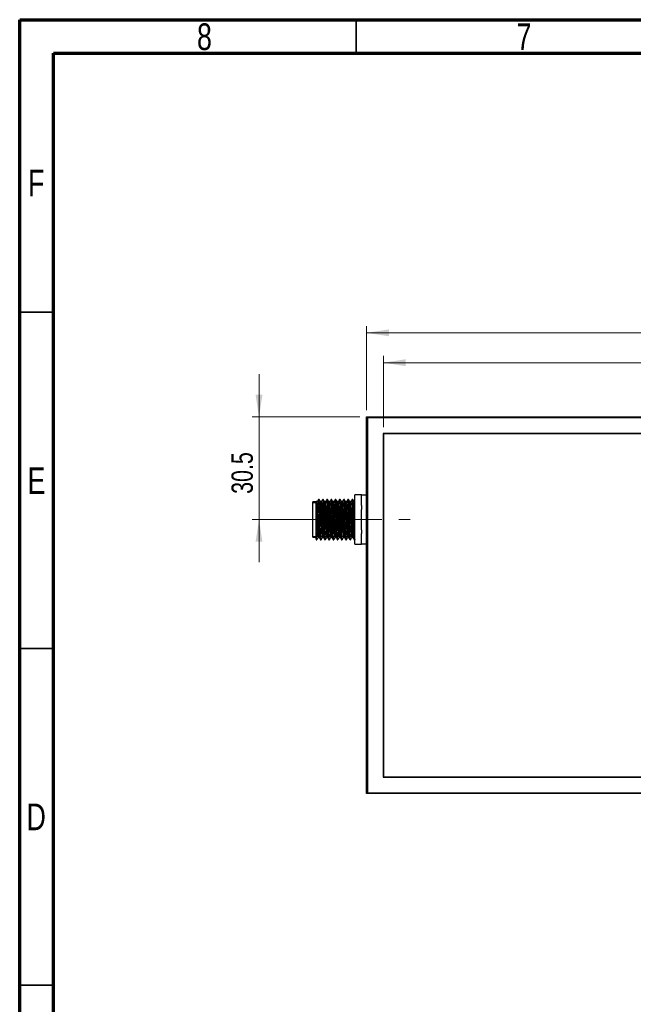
# Model space of a CAD drawing. Header units: millimetres. Extents: x 15 to 415, y 5 to 292.
# Tile 2 of 11: x 15 to 106, y 146 to 292. Entities that reach past the tile are written whole.
import ezdxf

# ---------------------------------------------------------------- set-up
doc = ezdxf.new("R2010")
doc.units = ezdxf.units.MM
doc.linetypes.add('CENTERX2', pattern=[20.32, 12.7, -2.54, 2.54, -2.54])
doc.styles.add('SLDTEXTSTYLE0', font='TXT', dxfattribs={"width": 0.75})
doc.dimstyles.new('SLDDIMSTYLE0', dxfattribs={"dimtxt": 3.175, "dimasz": 3.302, "dimexe": 0, "dimexo": 0.0625, "dimgap": 0.79375, "dimtad": 1, "dimdec": 1, "dimlfac": 2, "dimrnd": 1e-09, "dimzin": 4, "dimdsep": 46, "dimtxsty": 'SLDTEXTSTYLE0', "dimsah": 1, "dimcen": 0.09, "dimadec": 0, "dimazin": 1, "dimtfac": 1, "dimtdec": 1, "dimtofl": 0, "dimtmove": 0, "dimatfit": 3, "dimfxl": 1, "dimfrac": 2, "dimtolj": 1, "dimtzin": 12, "dimarcsym": 0})
doc.dimstyles.new('SLDDIMSTYLE1', dxfattribs={"dimtxt": 3.175, "dimasz": 3.302, "dimexe": 0, "dimexo": 0.0625, "dimgap": 0.79375, "dimtad": 1, "dimdec": 1, "dimlfac": 2, "dimrnd": 1e-09, "dimzin": 12, "dimdsep": 46, "dimtxsty": 'SLDTEXTSTYLE0', "dimsah": 1, "dimcen": 0.09, "dimadec": 0, "dimazin": 3, "dimtfac": 1, "dimtdec": 1, "dimtmove": 0, "dimatfit": 0, "dimfxl": 1, "dimfrac": 2, "dimtolj": 1, "dimtzin": 12, "dimarcsym": 0})

# ---------------------------------------------------------------- blocks, each defined once
blk = doc.blocks.new('_D_1')
at = {"color": 7, "linetype": 'Continuous', "lineweight": 0}
for p, q in [((69.07, 231.45), (69.07, 242.01)), ((171.07, 231.45), (171.07, 242.01)), ((171.07, 241.01), (69.07, 241.01))]:
    blk.add_line(p, q, dxfattribs=at)
at = {"color": 7, "linetype": 'Continuous', "lineweight": 18}
for points in [[(69.07, 241.01), (72.37, 240.5), (72.37, 241.52)], [(171.07, 241.01), (167.77, 241.52), (167.77, 240.5)]]:
    blk.add_solid(points, dxfattribs=at)
at = {"color": 7, "linetype": 'Continuous', "lineweight": 18, "insert": (123.48, 245.1), "char_height": 3.175, "attachment_point": 1, "style": 'SLDTEXTSTYLE0'}
blk.add_mtext('204.0', dxfattribs=at)
blk = doc.blocks.new('_D_2')
at = {"color": 7, "linetype": 'Continuous', "lineweight": 0}
for p, q in [((66.57, 233.95), (66.57, 246.45)), ((173.57, 233.95), (173.57, 246.45)), ((66.57, 245.45), (173.57, 245.45))]:
    blk.add_line(p, q, dxfattribs=at)
at = {"color": 7, "linetype": 'Continuous', "lineweight": 18}
for points in [[(66.57, 245.45), (69.87, 244.94), (69.87, 245.96)], [(173.57, 245.45), (170.27, 245.96), (170.27, 244.94)]]:
    blk.add_solid(points, dxfattribs=at)
at = {"color": 7, "linetype": 'Continuous', "lineweight": 18, "insert": (122.41, 249.54), "char_height": 3.175, "attachment_point": 1, "style": 'SLDTEXTSTYLE0'}
blk.add_mtext('214.0', dxfattribs=at)
blk = doc.blocks.new('_D_4')
at = {"color": 7, "linetype": 'Continuous', "lineweight": 0}
for p, q in [((50.57, 232.95), (50.57, 239.3)), ((65.57, 232.95), (49.57, 232.95)), ((50.57, 217.7), (50.57, 232.95)), ((61.82, 217.7), (49.57, 217.7)), ((50.57, 217.7), (50.57, 211.35))]:
    blk.add_line(p, q, dxfattribs=at)
at = {"color": 7, "linetype": 'Continuous', "lineweight": 18}
for points in [[(50.57, 232.95), (51.08, 236.25), (50.06, 236.25)], [(50.57, 217.7), (50.06, 214.39), (51.08, 214.39)]]:
    blk.add_solid(points, dxfattribs=at)
at = {"color": 7, "linetype": 'Continuous', "lineweight": 18, "insert": (46.48, 221.51), "char_height": 3.175, "attachment_point": 1, "rotation": 90, "style": 'SLDTEXTSTYLE0'}
blk.add_mtext('30.5', dxfattribs=at)

msp = doc.modelspace()

# ---------------------------------------------------------------- linework, layer by layer
at = {"color": 7, "linetype": 'Continuous', "lineweight": 70}
for p, q in [((15, 5), (15, 292)), ((15, 292), (415, 292)), ((20, 10), (20, 287)), ((20, 287), (410, 287))]:
    msp.add_line(p, q, dxfattribs=at)
at = {"color": 7, "linetype": 'Continuous', "lineweight": 35}
for p, q in [((65, 287), (65, 292)), ((20, 248.5), (15, 248.5)), ((20, 198.5), (15, 198.5)), ((15, 148.5), (20, 148.5)), ((20, 148.5), (15, 148.5))]:
    msp.add_line(p, q, dxfattribs=at)
at = {"color": 7, "linetype": 'Continuous', "lineweight": 25}
for p, q in [((66.6929, 232.8202), (66.5679, 232.9452)), ((66.5679, 232.9452), (173.5679, 232.9452)), ((66.5679, 176.9452), (66.5679, 232.9452)), ((173.4429, 232.8202), (66.6929, 232.8202)), ((66.6929, 232.8202), (66.6929, 177.0702)), ((171.1179, 230.4952), (69.0179, 230.4952)), ((69.0179, 230.4952), (69.0179, 179.3952)), ((69.0679, 230.4452), (69.0679, 179.4452)), ((171.0679, 230.4452), (69.0679, 230.4452)), ((65.8179, 221.3518), (64.8179, 221.3518)), ((64.8179, 221.1844), (64.8179, 221.3518)), ((64.8179, 219.981), (64.8179, 221.1844)), ((65.8179, 221.3518), (65.8179, 221.304)), ((66.5679, 221.3202), (65.8179, 221.3202)), ((65.8179, 219.7962), (65.8179, 221.304)), ((59.0679, 220.3202), (58.5679, 220.3202)), ((58.5679, 217.6952), (58.5679, 220.3202)), ((59.4899, 220.6952), (59.4116, 220.6952)), ((60.1149, 220.6952), (60.0366, 220.6952)), ((60.7399, 220.6952), (60.6616, 220.6952)), ((61.3649, 220.6952), (61.2866, 220.6952)), ((61.9899, 220.6952), (61.9116, 220.6952)), ((62.6149, 220.6952), (62.5366, 220.6952)), ((63.2399, 220.6952), (63.1616, 220.6952)), ((63.8649, 220.6952), (63.7866, 220.6952)), ((64.4899, 220.6952), (64.4116, 220.6952)), ((64.8179, 220.3569), (64.6881, 220.3569)), ((64.8179, 218.8985), (64.8179, 219.981)), ((65.8179, 219.7962), (65.8179, 219.203)), ((64.8179, 216.4919), (64.8179, 218.8985)), ((65.8179, 216.1874), (65.8179, 219.203)), ((58.5679, 215.0702), (58.5679, 217.6952)), ((59.0679, 214.8438), (59.0679, 216.3384)), ((64.8179, 215.4094), (64.8179, 216.4919)), ((64.8179, 214.206), (64.8179, 215.4094)), ((65.8179, 216.1874), (65.8179, 215.5942)), ((65.8179, 214.0864), (65.8179, 215.5942)), ((58.5679, 215.0702), (59.0679, 215.0702)), ((59.0627, 214.7537), (59.0938, 214.7)), ((59.0679, 214.6952), (59.1774, 214.6952)), ((59.7242, 214.6952), (59.8024, 214.6952)), ((60.3492, 214.6952), (60.4274, 214.6952)), ((60.9742, 214.6952), (61.0524, 214.6952)), ((61.5992, 214.6952), (61.6774, 214.6952)), ((62.2242, 214.6952), (62.3024, 214.6952)), ((62.8492, 214.6952), (62.9274, 214.6952)), ((63.4742, 214.6952), (63.5524, 214.6952)), ((64.0992, 214.6952), (64.1774, 214.6952)), ((64.3727, 215.0335), (64.5259, 215.0335)), ((64.7242, 214.6952), (64.8179, 214.6952)), ((64.8179, 214.0386), (64.8179, 214.206)), ((64.8179, 214.0386), (65.8179, 214.0386)), ((65.8179, 214.0864), (65.8179, 214.0386)), ((65.8179, 214.0702), (66.5679, 214.0702)), ((69.0179, 179.3952), (171.1179, 179.3952)), ((69.0679, 179.4452), (171.0679, 179.4452)), ((66.6929, 177.0702), (66.5679, 176.9452)), ((173.5679, 176.9452), (66.5679, 176.9452)), ((66.6929, 177.0702), (173.4429, 177.0702))]:
    msp.add_line(p, q, dxfattribs=at)
at = {"color": 7, "linetype": 'Continuous', "lineweight": 18}
for p, q in [((64.8179, 220.1952), (58.5679, 220.1952)), ((64.6342, 220.4452), (64.5799, 220.4452)), ((64.8179, 215.1952), (58.5679, 215.1952)), ((64.8179, 214.9452), (64.5799, 214.9452))]:
    msp.add_line(p, q, dxfattribs=at)
at = {"color": 7, "linetype": 'CENTERX2', "lineweight": 18}
msp.add_line((56.1209, 217.6952), (73.0267, 217.6952), dxfattribs=at)
at = {"color": 7, "linetype": 'Continuous', "lineweight": 25, "flags": 128}
msp.add_lwpolyline([(59.3727, 215.0561), (59.3595, 215.058), (59.3325, 215.2465), (59.3057, 215.6081), (59.2804, 216.1058), (59.2534, 216.7261), (59.2266, 217.4133), (59.2013, 218.1069), (59.1929, 218.3254), (59.174, 218.793), (59.1552, 219.2216), (59.1299, 219.7335), (59.1032, 220.1119), (59.0761, 220.3208), (59.0679, 220.3481), (59.0679, 220.3481)], dxfattribs=at)
at = {"color": 7, "linetype": 'Continuous', "lineweight": 25}
for points, knots in [([(59.2164, 220.3569), (59.1903, 220.3569), (59.1383, 220.3569), (59.0862, 220.3569), (59.0602, 220.3569)], [0, 0, 0, 0, 0.50121247, 1, 1, 1, 1]), ([(59.0679, 216.3384), (59.0679, 216.5525), (59.0679, 216.7738), (59.0679, 217.1166), (59.0679, 217.233), (59.0679, 217.4644), (59.0679, 217.5799), (59.0679, 217.9265), (59.0679, 218.1583), (59.0679, 218.4882), (59.0679, 218.5958), (59.0679, 218.8066), (59.0679, 218.9104), (59.0679, 219.2085), (59.0679, 219.3895), (59.0679, 219.6348), (59.0679, 219.7125), (59.0679, 219.8539), (59.0679, 219.9182), (59.0679, 220.0345), (59.0679, 220.0865), (59.0679, 220.1775), (59.0679, 220.2163), (59.0679, 220.3099), (59.0679, 220.3438), (59.0679, 220.3481)], [0, 0, 0, 0, 0.125, 0.125, 0.1875, 0.1875, 0.25, 0.25, 0.375, 0.375, 0.4375, 0.4375, 0.5, 0.5, 0.625, 0.625, 0.6875, 0.6875, 0.75, 0.75, 0.8125, 0.8125, 0.875, 0.875, 1, 1, 1, 1]), ([(59.397, 220.6606), (59.3643, 220.6042), (59.299, 220.4916), (59.2338, 220.3804), (59.2013, 220.3248)], [0, 0, 0, 0, 0.50066296, 1, 1, 1, 1]), ([(59.5227, 215.057), (59.5204, 215.0557), (59.5095, 215.0499), (59.4888, 215.226), (59.4617, 215.5784), (59.4369, 216.092), (59.4096, 216.7138), (59.3827, 217.4055), (59.3578, 218.1169), (59.3305, 218.7994), (59.3036, 219.4034), (59.2787, 219.8917), (59.2513, 220.2142), (59.2304, 220.3649), (59.2191, 220.3424), (59.2164, 220.3369)], [0, 0, 0, 0, 0.02339993, 0.1102051, 0.19689456, 0.28182754, 0.36868352, 0.45530958, 0.54025902, 0.62716162, 0.71372016, 0.79869423, 0.88563923, 0.97212616, 1, 1, 1, 1]), ([(59.7187, 214.7216), (59.7162, 214.7199), (59.7051, 214.7125), (59.6841, 214.9118), (59.657, 215.3095), (59.6322, 215.8882), (59.6049, 216.589), (59.578, 217.3687), (59.5531, 218.1705), (59.5258, 218.9398), (59.4989, 219.6205), (59.474, 220.1709), (59.4466, 220.5344), (59.4257, 220.7043), (59.4144, 220.6788), (59.4116, 220.6725)], [0, 0, 0, 0, 0.02556314, 0.11215416, 0.19862982, 0.28335438, 0.36999605, 0.4564085, 0.54114947, 0.62783761, 0.71418276, 0.79894829, 0.88567871, 0.97195245, 1, 1, 1, 1]), ([(59.8024, 214.7091), (59.8005, 214.7051), (59.7902, 214.6824), (59.7704, 214.8263), (59.7429, 215.1691), (59.7179, 215.7022), (59.6913, 216.3702), (59.6638, 217.1324), (59.6388, 217.9333), (59.6121, 218.7181), (59.5847, 219.4304), (59.5598, 220.0237), (59.533, 220.4468), (59.5089, 220.6767), (59.4951, 220.6728), (59.4899, 220.6714)], [0, 0, 0, 0, 0.01838044, 0.10285685, 0.1881127, 0.27145916, 0.35601751, 0.44124415, 0.52454277, 0.6091791, 0.69437238, 0.77763113, 0.86234146, 0.94749725, 1, 1, 1, 1]), ([(59.6912, 220.3516), (59.6584, 220.4082), (59.5931, 220.5211), (59.5278, 220.6341), (59.4952, 220.6905)], [0, 0, 0, 0, 0.50085779, 1, 1, 1, 1]), ([(59.8414, 220.3569), (59.8154, 220.3569), (59.7642, 220.3569), (59.7131, 220.3569), (59.6881, 220.3569)], [0, 0, 0, 0, 0.51052306, 1, 1, 1, 1]), ([(59.9977, 215.0561), (59.9933, 215.0521), (59.9804, 215.0401), (59.9575, 215.223), (59.9305, 215.5792), (59.9056, 216.0918), (59.8784, 216.7139), (59.8514, 217.4053), (59.8323, 217.9534), (59.8145, 218.415), (59.799, 218.7991), (59.7775, 219.2884), (59.7551, 219.762), (59.7283, 220.1339), (59.7064, 220.329), (59.6945, 220.3298), (59.6913, 220.33)], [0, 0, 0, 0, 0.04426068, 0.13098427, 0.21759225, 0.30244541, 0.38921976, 0.4757644, 0.56063401, 0.58789459, 0.64841857, 0.70876081, 0.79368683, 0.88009439, 0.96695662, 1, 1, 1, 1]), ([(60.022, 220.6606), (59.9893, 220.6043), (59.924, 220.4917), (59.8588, 220.3804), (59.8263, 220.3248)], [0, 0, 0, 0, 0.50058912, 1, 1, 1, 1]), ([(60.1477, 215.057), (60.1454, 215.0557), (60.1346, 215.0498), (60.1138, 215.226), (60.0867, 215.5784), (60.0619, 216.092), (60.0346, 216.7138), (60.0077, 217.4055), (59.9828, 218.1169), (59.9555, 218.7994), (59.9286, 219.4034), (59.9037, 219.8917), (59.8763, 220.2142), (59.8554, 220.3649), (59.8441, 220.3424), (59.8414, 220.3369)], [0, 0, 0, 0, 0.0234053, 0.11020999, 0.19689896, 0.28183147, 0.36868697, 0.45531255, 0.54026152, 0.62716362, 0.71372168, 0.79869528, 0.8856398, 0.97212624, 1, 1, 1, 1]), ([(60.3437, 214.7216), (60.3412, 214.7199), (60.3301, 214.7125), (60.3091, 214.9118), (60.282, 215.3095), (60.2572, 215.8882), (60.2299, 216.589), (60.203, 217.3687), (60.1781, 218.1705), (60.1508, 218.9398), (60.1239, 219.6205), (60.099, 220.1709), (60.0716, 220.5344), (60.0507, 220.7043), (60.0394, 220.6788), (60.0366, 220.6725)], [0, 0, 0, 0, 0.02556961, 0.11216005, 0.19863514, 0.28335913, 0.37000023, 0.45641211, 0.54115252, 0.62784008, 0.71418466, 0.79894962, 0.88567946, 0.97195264, 1, 1, 1, 1]), ([(60.4274, 214.7091), (60.4255, 214.7051), (60.4152, 214.6824), (60.3954, 214.8263), (60.3679, 215.1691), (60.3429, 215.7022), (60.3163, 216.3702), (60.2888, 217.1324), (60.2638, 217.9333), (60.2371, 218.7181), (60.2097, 219.4304), (60.1848, 220.0237), (60.158, 220.4468), (60.1339, 220.6767), (60.1201, 220.6728), (60.1149, 220.6714)], [0, 0, 0, 0, 0.01838044, 0.10285685, 0.1881127, 0.27145916, 0.35601751, 0.44124415, 0.52454277, 0.6091791, 0.69437238, 0.77763113, 0.86234146, 0.94749725, 1, 1, 1, 1]), ([(60.3162, 220.3516), (60.2835, 220.4081), (60.2181, 220.5211), (60.1528, 220.6341), (60.1202, 220.6905)], [0, 0, 0, 0, 0.50074683, 1, 1, 1, 1]), ([(60.4664, 220.3569), (60.4404, 220.3569), (60.3892, 220.3569), (60.3381, 220.3569), (60.3131, 220.3569)], [0, 0, 0, 0, 0.51038644, 1, 1, 1, 1]), ([(60.6227, 215.0561), (60.6183, 215.0521), (60.6054, 215.0401), (60.5825, 215.223), (60.5555, 215.5792), (60.5306, 216.0918), (60.5034, 216.7139), (60.4764, 217.4053), (60.4573, 217.9534), (60.4395, 218.415), (60.424, 218.7991), (60.4025, 219.2884), (60.3801, 219.762), (60.3533, 220.1339), (60.3314, 220.329), (60.3195, 220.3298), (60.3163, 220.33)], [0, 0, 0, 0, 0.04427765, 0.13100013, 0.21760701, 0.30245909, 0.38923234, 0.47577588, 0.56064441, 0.58790464, 0.64842785, 0.70876933, 0.79369426, 0.88010072, 0.96696185, 1, 1, 1, 1]), ([(60.647, 220.6606), (60.6143, 220.6043), (60.549, 220.4918), (60.4839, 220.3805), (60.4513, 220.3248)], [0, 0, 0, 0, 0.50051558, 1, 1, 1, 1]), ([(60.7727, 215.057), (60.7704, 215.0557), (60.7596, 215.0498), (60.7388, 215.226), (60.7117, 215.5784), (60.6869, 216.092), (60.6596, 216.7138), (60.6327, 217.4055), (60.6078, 218.1169), (60.5805, 218.7994), (60.5536, 219.4034), (60.5287, 219.8917), (60.5013, 220.2142), (60.4804, 220.3649), (60.4691, 220.3424), (60.4664, 220.3369)], [0, 0, 0, 0, 0.02341276, 0.11021679, 0.19690509, 0.28183694, 0.36869177, 0.45531668, 0.54026499, 0.62716643, 0.71372383, 0.79869677, 0.88564062, 0.97212639, 1, 1, 1, 1]), ([(60.9687, 214.7216), (60.9662, 214.7199), (60.9551, 214.7125), (60.9341, 214.9118), (60.907, 215.3095), (60.8822, 215.8882), (60.8549, 216.589), (60.828, 217.3687), (60.8031, 218.1705), (60.7758, 218.9398), (60.7489, 219.6205), (60.724, 220.1709), (60.6966, 220.5344), (60.6757, 220.7043), (60.6644, 220.6788), (60.6616, 220.6725)], [0, 0, 0, 0, 0.02557608, 0.112165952, 0.198640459, 0.283363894, 0.370004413, 0.456415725, 0.541155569, 0.627842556, 0.71418656, 0.79895096, 0.885680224, 0.971952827, 1, 1, 1, 1]), ([(61.0524, 214.7091), (61.0505, 214.7051), (61.0402, 214.6824), (61.0204, 214.8263), (60.9929, 215.1691), (60.9679, 215.7022), (60.9413, 216.3702), (60.9138, 217.1324), (60.8888, 217.9333), (60.8621, 218.7181), (60.8347, 219.4304), (60.8098, 220.0237), (60.783, 220.4468), (60.7589, 220.6767), (60.7451, 220.6728), (60.7399, 220.6714)], [0, 0, 0, 0, 0.01838044, 0.10285685, 0.1881127, 0.27145916, 0.35601751, 0.44124415, 0.52454277, 0.6091791, 0.69437238, 0.77763113, 0.86234146, 0.94749725, 1, 1, 1, 1]), ([(60.9412, 220.3516), (60.9085, 220.4081), (60.8431, 220.5211), (60.7778, 220.6341), (60.7452, 220.6905)], [0, 0, 0, 0, 0.50063549, 1, 1, 1, 1]), ([(61.0914, 220.3569), (61.0654, 220.3569), (61.0142, 220.3569), (60.9631, 220.3569), (60.9381, 220.3569)], [0, 0, 0, 0, 0.51024951, 1, 1, 1, 1]), ([(61.2477, 215.0561), (61.2433, 215.0521), (61.2304, 215.0401), (61.2075, 215.223), (61.1805, 215.5792), (61.1556, 216.0918), (61.1284, 216.7139), (61.1014, 217.4053), (61.0823, 217.9534), (61.0645, 218.415), (61.049, 218.7991), (61.0275, 219.2884), (61.0051, 219.762), (60.9783, 220.1339), (60.9564, 220.329), (60.9446, 220.3298), (60.9413, 220.33)], [0, 0, 0, 0, 0.04429461, 0.13101599, 0.21762177, 0.30247277, 0.38924491, 0.47578736, 0.5606548, 0.58791469, 0.64843713, 0.70877784, 0.7937017, 0.88010706, 0.96696708, 1, 1, 1, 1]), ([(61.272, 220.6606), (61.2393, 220.6044), (61.174, 220.492), (61.1089, 220.3805), (61.0763, 220.3248)], [0, 0, 0, 0, 0.50044233, 1, 1, 1, 1]), ([(61.3977, 215.057), (61.3954, 215.0557), (61.3846, 215.0498), (61.3638, 215.226), (61.3367, 215.5784), (61.3119, 216.092), (61.2846, 216.7138), (61.2577, 217.4055), (61.2328, 218.1169), (61.2055, 218.7994), (61.1786, 219.4034), (61.1537, 219.8917), (61.1263, 220.2142), (61.1054, 220.3649), (61.0941, 220.3424), (61.0914, 220.3369)], [0, 0, 0, 0, 0.02341605, 0.11021978, 0.19690778, 0.28183935, 0.36869388, 0.45531849, 0.54026651, 0.62716766, 0.71372475, 0.79869741, 0.88564096, 0.97212644, 1, 1, 1, 1]), ([(61.5937, 214.7216), (61.5912, 214.7199), (61.5801, 214.7125), (61.5591, 214.9118), (61.532, 215.3095), (61.5072, 215.8882), (61.4799, 216.589), (61.453, 217.3687), (61.4281, 218.1705), (61.4008, 218.9398), (61.3739, 219.6205), (61.349, 220.1709), (61.3216, 220.5344), (61.3007, 220.7043), (61.2894, 220.6788), (61.2866, 220.6725)], [0, 0, 0, 0, 0.02558255, 0.11217185, 0.19864578, 0.28336866, 0.3700086, 0.45641934, 0.54115862, 0.62784503, 0.71418846, 0.7989523, 0.88568098, 0.97195301, 1, 1, 1, 1]), ([(61.6774, 214.7091), (61.6755, 214.7051), (61.6652, 214.6824), (61.6454, 214.8263), (61.6179, 215.1691), (61.5929, 215.7022), (61.5663, 216.3702), (61.5388, 217.1324), (61.5138, 217.9333), (61.4871, 218.7181), (61.4597, 219.4304), (61.4348, 220.0237), (61.408, 220.4468), (61.3839, 220.6767), (61.3701, 220.6728), (61.3649, 220.6714)], [0, 0, 0, 0, 0.01838044, 0.10285685, 0.1881127, 0.27145916, 0.35601751, 0.44124415, 0.52454277, 0.6091791, 0.69437238, 0.77763113, 0.86234146, 0.94749725, 1, 1, 1, 1]), ([(61.5662, 220.3516), (61.5335, 220.4081), (61.4681, 220.5211), (61.4028, 220.6341), (61.3702, 220.6905)], [0, 0, 0, 0, 0.50052379, 1, 1, 1, 1]), ([(61.7164, 220.3569), (61.6904, 220.3569), (61.6393, 220.3569), (61.5881, 220.3569), (61.5631, 220.3569)], [0, 0, 0, 0, 0.51011232, 1, 1, 1, 1]), ([(61.8727, 215.0561), (61.8683, 215.0521), (61.8554, 215.0401), (61.8325, 215.223), (61.8055, 215.5792), (61.7806, 216.0918), (61.7534, 216.7139), (61.7264, 217.4053), (61.7073, 217.9534), (61.6895, 218.415), (61.674, 218.7991), (61.6525, 219.2884), (61.6301, 219.762), (61.6033, 220.1339), (61.5814, 220.329), (61.5696, 220.3298), (61.5663, 220.33)], [0, 0, 0, 0, 0.04431157, 0.13103186, 0.21763653, 0.30248645, 0.38925749, 0.47579883, 0.5606652, 0.58792474, 0.64844641, 0.70878636, 0.79370913, 0.88011339, 0.96697231, 1, 1, 1, 1]), ([(61.897, 220.6606), (61.8643, 220.6044), (61.7991, 220.4921), (61.7339, 220.3806), (61.7013, 220.3248)], [0, 0, 0, 0, 0.50036939, 1, 1, 1, 1]), ([(62.0227, 215.057), (62.0204, 215.0557), (62.0096, 215.0498), (61.9888, 215.226), (61.9617, 215.5784), (61.9369, 216.092), (61.9096, 216.7138), (61.8827, 217.4055), (61.8578, 218.1169), (61.8305, 218.7994), (61.8036, 219.4034), (61.7787, 219.8917), (61.7513, 220.2142), (61.7304, 220.3649), (61.7191, 220.3424), (61.7164, 220.3369)], [0, 0, 0, 0, 0.02342142, 0.11022467, 0.19691219, 0.28184329, 0.36869733, 0.45532147, 0.54026902, 0.62716968, 0.7137263, 0.79869849, 0.88564155, 0.97212655, 1, 1, 1, 1]), ([(62.2187, 214.7216), (62.2162, 214.7199), (62.2051, 214.7125), (62.1841, 214.9118), (62.157, 215.3095), (62.1322, 215.8882), (62.1049, 216.589), (62.078, 217.3687), (62.0531, 218.1705), (62.0258, 218.9398), (61.9989, 219.6205), (61.974, 220.1709), (61.9466, 220.5344), (61.9257, 220.7043), (61.9144, 220.6788), (61.9116, 220.6725)], [0, 0, 0, 0, 0.02558903, 0.11217775, 0.19865111, 0.28337342, 0.37001278, 0.45642295, 0.54116167, 0.6278475, 0.71419036, 0.79895363, 0.88568174, 0.9719532, 1, 1, 1, 1]), ([(62.3024, 214.7091), (62.3005, 214.7051), (62.2902, 214.6824), (62.2704, 214.8263), (62.2429, 215.1691), (62.2179, 215.7022), (62.1913, 216.3702), (62.1638, 217.1324), (62.1388, 217.9333), (62.1121, 218.7181), (62.0847, 219.4304), (62.0598, 220.0237), (62.033, 220.4468), (62.0089, 220.6767), (61.9951, 220.6728), (61.9899, 220.6714)], [0, 0, 0, 0, 0.01838044, 0.10285685, 0.1881127, 0.27145916, 0.35601751, 0.44124415, 0.52454277, 0.6091791, 0.69437238, 0.77763113, 0.86234146, 0.94749725, 1, 1, 1, 1]), ([(62.1912, 220.3516), (62.1585, 220.4081), (62.0931, 220.5211), (62.0278, 220.634), (61.9952, 220.6905)], [0, 0, 0, 0, 0.50041173, 1, 1, 1, 1]), ([(62.3414, 220.3569), (62.3154, 220.3569), (62.2643, 220.3569), (62.2131, 220.3569), (62.1881, 220.3569)], [0, 0, 0, 0, 0.50997492, 1, 1, 1, 1]), ([(62.4977, 215.0561), (62.4933, 215.0521), (62.4804, 215.0401), (62.4575, 215.223), (62.4305, 215.5792), (62.4056, 216.0918), (62.3784, 216.7139), (62.3514, 217.4053), (62.3323, 217.9534), (62.3145, 218.415), (62.299, 218.7991), (62.2775, 219.2884), (62.2551, 219.762), (62.2283, 220.1339), (62.2064, 220.329), (62.1946, 220.3298), (62.1913, 220.33)], [0, 0, 0, 0, 0.04432854, 0.13104772, 0.21765129, 0.30250013, 0.38927007, 0.47581031, 0.5606756, 0.58793479, 0.64845569, 0.70879487, 0.79371656, 0.88011973, 0.96697754, 1, 1, 1, 1]), ([(62.522, 220.6606), (62.4893, 220.6045), (62.4241, 220.4922), (62.3589, 220.3806), (62.3263, 220.3248)], [0, 0, 0, 0, 0.50029676, 1, 1, 1, 1]), ([(62.6477, 215.057), (62.6454, 215.0557), (62.6346, 215.0498), (62.6138, 215.226), (62.5867, 215.5784), (62.5619, 216.092), (62.5346, 216.7138), (62.5077, 217.4055), (62.4828, 218.1169), (62.4555, 218.7994), (62.4286, 219.4034), (62.4037, 219.8917), (62.3763, 220.2142), (62.3554, 220.3649), (62.3441, 220.3424), (62.3414, 220.3369)], [0, 0, 0, 0, 0.02342679, 0.11022955, 0.1969166, 0.28184723, 0.36870079, 0.45532445, 0.54027154, 0.62717172, 0.71372786, 0.79869957, 0.88564216, 0.97212668, 1, 1, 1, 1]), ([(62.8437, 214.7216), (62.8412, 214.7199), (62.8301, 214.7125), (62.8091, 214.9118), (62.782, 215.3095), (62.7572, 215.8882), (62.7299, 216.589), (62.703, 217.3687), (62.6781, 218.1705), (62.6508, 218.9398), (62.6239, 219.6205), (62.599, 220.1709), (62.5716, 220.5344), (62.5507, 220.7043), (62.5394, 220.6788), (62.5366, 220.6725)], [0, 0, 0, 0, 0.0255955, 0.11218365, 0.19865643, 0.28337818, 0.37001697, 0.45642656, 0.54116472, 0.62784997, 0.71419226, 0.79895497, 0.8856825, 0.97195339, 1, 1, 1, 1]), ([(62.9274, 214.7091), (62.9255, 214.7051), (62.9152, 214.6824), (62.8954, 214.8263), (62.8679, 215.1691), (62.8429, 215.7022), (62.8163, 216.3702), (62.7888, 217.1324), (62.7638, 217.9333), (62.7371, 218.7181), (62.7097, 219.4304), (62.6848, 220.0237), (62.658, 220.4468), (62.6339, 220.6767), (62.6201, 220.6728), (62.6149, 220.6714)], [0, 0, 0, 0, 0.01838044, 0.10285685, 0.1881127, 0.27145916, 0.35601751, 0.44124415, 0.52454277, 0.6091791, 0.69437238, 0.77763113, 0.86234146, 0.94749725, 1, 1, 1, 1]), ([(62.8162, 220.3516), (62.7835, 220.4081), (62.7181, 220.5211), (62.6528, 220.634), (62.6202, 220.6905)], [0, 0, 0, 0, 0.50029932, 1, 1, 1, 1]), ([(62.9664, 220.3569), (62.9404, 220.3569), (62.8893, 220.3569), (62.8381, 220.3569), (62.8131, 220.3569)], [0, 0, 0, 0, 0.50983734, 1, 1, 1, 1]), ([(63.1227, 215.0561), (63.1183, 215.0521), (63.1054, 215.0401), (63.0825, 215.223), (63.0555, 215.5792), (63.0306, 216.0918), (63.0034, 216.7139), (62.9764, 217.4053), (62.9573, 217.9534), (62.9395, 218.415), (62.924, 218.7991), (62.9025, 219.2884), (62.8801, 219.762), (62.8533, 220.1339), (62.8314, 220.329), (62.8196, 220.3298), (62.8163, 220.33)], [0, 0, 0, 0, 0.0443455, 0.13106358, 0.21766605, 0.30251382, 0.38928265, 0.47582179, 0.560686, 0.58794485, 0.64846498, 0.70880339, 0.793724, 0.88012607, 0.96698278, 1, 1, 1, 1]), ([(63.147, 220.6606), (63.1143, 220.6045), (63.0491, 220.4923), (62.9839, 220.3806), (62.9513, 220.3248)], [0, 0, 0, 0, 0.50022444, 1, 1, 1, 1]), ([(63.2727, 215.057), (63.2704, 215.0557), (63.2596, 215.0498), (63.2388, 215.226), (63.2117, 215.5784), (63.1869, 216.092), (63.1596, 216.7138), (63.1327, 217.4055), (63.1078, 218.1169), (63.0805, 218.7994), (63.0536, 219.4034), (63.0287, 219.8917), (63.0013, 220.2142), (62.9804, 220.3649), (62.9691, 220.3424), (62.9664, 220.3369)], [0, 0, 0, 0, 0.02343215, 0.11023444, 0.19692101, 0.28185117, 0.36870426, 0.45532744, 0.54027406, 0.62717376, 0.71372942, 0.79870067, 0.88564278, 0.97212682, 1, 1, 1, 1]), ([(63.4687, 214.7216), (63.4662, 214.7199), (63.4551, 214.7125), (63.4341, 214.9118), (63.407, 215.3095), (63.3822, 215.8882), (63.3549, 216.589), (63.328, 217.3687), (63.3031, 218.1705), (63.2758, 218.9398), (63.2489, 219.6205), (63.224, 220.1709), (63.1966, 220.5344), (63.1757, 220.7043), (63.1644, 220.6788), (63.1616, 220.6725)], [0, 0, 0, 0, 0.02560198, 0.11218955, 0.19866176, 0.28338294, 0.37002116, 0.45643017, 0.54116777, 0.62785245, 0.71419416, 0.7989563, 0.88568326, 0.97195357, 1, 1, 1, 1]), ([(63.5524, 214.7091), (63.5505, 214.7051), (63.5402, 214.6824), (63.5204, 214.8263), (63.4929, 215.1691), (63.4679, 215.7022), (63.4413, 216.3702), (63.4138, 217.1324), (63.3888, 217.9333), (63.3621, 218.7181), (63.3347, 219.4304), (63.3098, 220.0237), (63.283, 220.4468), (63.2589, 220.6767), (63.2451, 220.6728), (63.2399, 220.6714)], [0, 0, 0, 0, 0.01838044, 0.10285685, 0.1881127, 0.27145916, 0.35601751, 0.44124415, 0.52454277, 0.6091791, 0.69437238, 0.77763113, 0.86234146, 0.94749725, 1, 1, 1, 1]), ([(63.4412, 220.3516), (63.4085, 220.4081), (63.3431, 220.521), (63.2778, 220.634), (63.2452, 220.6905)], [0, 0, 0, 0, 0.50018657, 1, 1, 1, 1]), ([(63.5914, 220.3569), (63.5654, 220.3569), (63.5143, 220.3569), (63.4632, 220.3569), (63.4381, 220.3569)], [0, 0, 0, 0, 0.50969961, 1, 1, 1, 1]), ([(63.7477, 215.0561), (63.7433, 215.0521), (63.7305, 215.0401), (63.7075, 215.223), (63.6805, 215.5792), (63.6556, 216.0918), (63.6284, 216.7139), (63.6014, 217.4053), (63.5823, 217.9534), (63.5645, 218.415), (63.549, 218.7991), (63.5275, 219.2884), (63.5051, 219.762), (63.4783, 220.1339), (63.4564, 220.329), (63.4446, 220.3298), (63.4413, 220.33)], [0, 0, 0, 0, 0.04436247, 0.13107944, 0.21768081, 0.3025275, 0.38929523, 0.47583327, 0.5606964, 0.5879549, 0.64847426, 0.7088119, 0.79373144, 0.88013241, 0.96698801, 1, 1, 1, 1]), ([(63.772, 220.6606), (63.7393, 220.6046), (63.6741, 220.4924), (63.6089, 220.3807), (63.5763, 220.3248)], [0, 0, 0, 0, 0.50015245, 1, 1, 1, 1]), ([(63.8977, 215.057), (63.8954, 215.0557), (63.8846, 215.0498), (63.8638, 215.226), (63.8367, 215.5784), (63.8119, 216.092), (63.7846, 216.7138), (63.7577, 217.4055), (63.7328, 218.1169), (63.7055, 218.7994), (63.6786, 219.4034), (63.6537, 219.8917), (63.6263, 220.2142), (63.6054, 220.3649), (63.5941, 220.3424), (63.5914, 220.3369)], [0, 0, 0, 0, 0.02343752, 0.11023933, 0.19692542, 0.28185511, 0.36870773, 0.45533043, 0.54027658, 0.6271758, 0.71373099, 0.79870177, 0.8856434, 0.97212697, 1, 1, 1, 1]), ([(64.0937, 214.7216), (64.0912, 214.7199), (64.0801, 214.7125), (64.0591, 214.9118), (64.032, 215.3095), (64.0072, 215.8882), (63.9799, 216.589), (63.953, 217.3687), (63.9281, 218.1705), (63.9008, 218.9398), (63.8739, 219.6205), (63.849, 220.1709), (63.8216, 220.5344), (63.8007, 220.7043), (63.7894, 220.6788), (63.7866, 220.6725)], [0, 0, 0, 0, 0.02560846, 0.11219545, 0.19866709, 0.28338771, 0.37002535, 0.45643379, 0.54117082, 0.62785492, 0.71419606, 0.79895764, 0.88568402, 0.97195376, 1, 1, 1, 1]), ([(64.1774, 214.7091), (64.1755, 214.7051), (64.1652, 214.6824), (64.1454, 214.8263), (64.1179, 215.1691), (64.0929, 215.7022), (64.0663, 216.3702), (64.0388, 217.1324), (64.0138, 217.9333), (63.9871, 218.7181), (63.9597, 219.4304), (63.9348, 220.0237), (63.908, 220.4468), (63.8839, 220.6767), (63.8701, 220.6728), (63.8649, 220.6714)], [0, 0, 0, 0, 0.01838044, 0.10285685, 0.1881127, 0.27145916, 0.35601751, 0.44124415, 0.52454277, 0.6091791, 0.69437238, 0.77763113, 0.86234146, 0.94749725, 1, 1, 1, 1]), ([(64.0662, 220.3516), (64.0335, 220.4081), (63.9682, 220.521), (63.9028, 220.634), (63.8702, 220.6905)], [0, 0, 0, 0, 0.50007348, 1, 1, 1, 1]), ([(64.2164, 220.3569), (64.1904, 220.3569), (64.1393, 220.3569), (64.0882, 220.3569), (64.0631, 220.3569)], [0, 0, 0, 0, 0.50956177, 1, 1, 1, 1]), ([(64.3727, 215.0561), (64.3684, 215.0521), (64.3555, 215.0401), (64.3325, 215.223), (64.3055, 215.5792), (64.2806, 216.0918), (64.2534, 216.7139), (64.2264, 217.4053), (64.2073, 217.9534), (64.1895, 218.415), (64.174, 218.7991), (64.1525, 219.2884), (64.1301, 219.762), (64.1033, 220.1339), (64.0814, 220.329), (64.0696, 220.3298), (64.0663, 220.33)], [0, 0, 0, 0, 0.04437943, 0.13109531, 0.21769558, 0.30254118, 0.38930781, 0.47584475, 0.5607068, 0.58796495, 0.64848355, 0.70882042, 0.79373888, 0.88013875, 0.96699325, 1, 1, 1, 1]), ([(64.397, 220.6606), (64.3644, 220.6046), (64.2991, 220.4926), (64.2339, 220.3807), (64.2013, 220.3248)], [0, 0, 0, 0, 0.50008077, 1, 1, 1, 1]), ([(64.5227, 215.057), (64.5204, 215.0557), (64.5096, 215.0498), (64.4888, 215.226), (64.4617, 215.5784), (64.4369, 216.092), (64.4096, 216.7138), (64.3827, 217.4055), (64.3578, 218.1169), (64.3305, 218.7994), (64.3036, 219.4034), (64.2787, 219.8917), (64.2513, 220.2142), (64.2304, 220.3649), (64.2191, 220.3424), (64.2164, 220.3369)], [0, 0, 0, 0, 0.02344288, 0.11024422, 0.19692984, 0.28185906, 0.3687112, 0.45533343, 0.54027911, 0.62717786, 0.71373257, 0.79870289, 0.88564404, 0.97212714, 1, 1, 1, 1]), ([(64.7187, 214.7216), (64.7162, 214.7199), (64.7051, 214.7125), (64.6841, 214.9118), (64.657, 215.3095), (64.6322, 215.8882), (64.6049, 216.589), (64.578, 217.3687), (64.5531, 218.1705), (64.5258, 218.9398), (64.4989, 219.6205), (64.474, 220.1709), (64.4466, 220.5344), (64.4257, 220.7043), (64.4144, 220.6788), (64.4116, 220.6725)], [0, 0, 0, 0, 0.02561494, 0.11220136, 0.19867242, 0.28339247, 0.37002954, 0.4564374, 0.54117387, 0.6278574, 0.71419796, 0.79895898, 0.88568478, 0.97195395, 1, 1, 1, 1]), ([(64.8024, 214.7091), (64.8005, 214.7051), (64.7902, 214.6824), (64.7704, 214.8263), (64.7429, 215.1691), (64.7179, 215.7022), (64.6913, 216.3702), (64.6638, 217.1324), (64.6388, 217.9333), (64.6121, 218.7181), (64.5847, 219.4304), (64.5598, 220.0237), (64.533, 220.4468), (64.5089, 220.6767), (64.4951, 220.6728), (64.4899, 220.6714)], [0, 0, 0, 0, 0.01838044, 0.10285685, 0.1881127, 0.27145916, 0.35601751, 0.44124415, 0.52454277, 0.6091791, 0.69437238, 0.77763113, 0.86234146, 0.94749725, 1, 1, 1, 1]), ([(64.6912, 220.3516), (64.6585, 220.4081), (64.5932, 220.521), (64.5278, 220.634), (64.4952, 220.6905)], [0, 0, 0, 0, 0.499960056, 1, 1, 1, 1]), ([(64.8179, 218.3254), (64.8116, 218.4837), (64.799, 218.8), (64.7774, 219.288), (64.7551, 219.7621), (64.7283, 220.1339), (64.7064, 220.329), (64.6946, 220.3298), (64.6913, 220.33)], [0, 0, 0, 0, 0.14687901, 0.29331699, 0.49941462, 0.70910766, 0.91990408, 1, 1, 1, 1]), ([(59.1774, 214.7091), (59.1755, 214.7051), (59.1652, 214.6824), (59.1454, 214.826), (59.1179, 215.1702), (59.0934, 215.6869), (59.0763, 216.125), (59.0679, 216.3384)], [0, 0, 0, 0, 0.05242169, 0.2933516, 0.53650446, 0.77421169, 1, 1, 1, 1]), ([(59.0937, 214.7216), (59.0912, 214.7194), (59.0829, 214.7121), (59.0741, 214.7897), (59.0679, 214.8438)], [0, 0, 0, 0, 0.303749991, 1, 1, 1, 1]), ([(59.1845, 214.7036), (59.217, 214.7598), (59.2823, 214.8725), (59.3476, 214.9855), (59.3803, 215.0421)], [0, 0, 0, 0, 0.499157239, 1, 1, 1, 1]), ([(59.3727, 215.0335), (59.3987, 215.0335), (59.4498, 215.0335), (59.5008, 215.0335), (59.5259, 215.0335)], [0, 0, 0, 0, 0.50878983, 1, 1, 1, 1]), ([(59.5228, 215.0389), (59.5554, 214.9825), (59.6208, 214.8695), (59.6861, 214.7566), (59.7188, 214.7)], [0, 0, 0, 0, 0.49905353, 1, 1, 1, 1]), ([(59.8095, 214.7036), (59.842, 214.7598), (59.9073, 214.8726), (59.9726, 214.9855), (60.0053, 215.0421)], [0, 0, 0, 0, 0.49925238, 1, 1, 1, 1]), ([(59.9977, 215.0335), (60.0237, 215.0335), (60.0748, 215.0335), (60.1258, 215.0335), (60.1509, 215.0335)], [0, 0, 0, 0, 0.50892663, 1, 1, 1, 1]), ([(60.1478, 215.0389), (60.1804, 214.9825), (60.2458, 214.8695), (60.3111, 214.7565), (60.3438, 214.7)], [0, 0, 0, 0, 0.499167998, 1, 1, 1, 1]), ([(60.4345, 214.7036), (60.467, 214.7599), (60.5323, 214.8726), (60.5976, 214.9856), (60.6303, 215.0421)], [0, 0, 0, 0, 0.4993479, 1, 1, 1, 1]), ([(60.6227, 215.0335), (60.6487, 215.0335), (60.6998, 215.0335), (60.7508, 215.0335), (60.7759, 215.0335)], [0, 0, 0, 0, 0.50906375, 1, 1, 1, 1]), ([(60.7728, 215.0389), (60.8054, 214.9825), (60.8708, 214.8695), (60.9361, 214.7565), (60.9688, 214.7)], [0, 0, 0, 0, 0.4992822, 1, 1, 1, 1]), ([(61.0595, 214.7036), (61.0921, 214.7599), (61.1573, 214.8726), (61.2226, 214.9856), (61.2553, 215.0421)], [0, 0, 0, 0, 0.49944379, 1, 1, 1, 1]), ([(61.2477, 215.0335), (61.2737, 215.0335), (61.3248, 215.0335), (61.3759, 215.0335), (61.4009, 215.0335)], [0, 0, 0, 0, 0.50920112, 1, 1, 1, 1]), ([(61.3978, 215.0389), (61.4304, 214.9824), (61.4958, 214.8695), (61.5611, 214.7565), (61.5938, 214.7)], [0, 0, 0, 0, 0.49939612, 1, 1, 1, 1]), ([(61.6845, 214.7036), (61.7171, 214.7599), (61.7823, 214.8727), (61.8477, 214.9856), (61.8803, 215.0421)], [0, 0, 0, 0, 0.49954004, 1, 1, 1, 1]), ([(61.8727, 215.0335), (61.8987, 215.0335), (61.9498, 215.0335), (62.0009, 215.0335), (62.0259, 215.0335)], [0, 0, 0, 0, 0.50933872, 1, 1, 1, 1]), ([(62.0228, 215.0389), (62.0555, 214.9824), (62.1208, 214.8695), (62.1861, 214.7565), (62.2188, 214.7)], [0, 0, 0, 0, 0.49950975, 1, 1, 1, 1]), ([(62.3095, 214.7036), (62.3421, 214.7599), (62.4073, 214.8727), (62.4727, 214.9856), (62.5053, 215.0421)], [0, 0, 0, 0, 0.49963665, 1, 1, 1, 1]), ([(62.4977, 215.0335), (62.5237, 215.0335), (62.5748, 215.0335), (62.6259, 215.0335), (62.6509, 215.0335)], [0, 0, 0, 0, 0.50947649, 1, 1, 1, 1]), ([(62.6478, 215.0389), (62.6805, 214.9824), (62.7458, 214.8695), (62.8111, 214.7565), (62.8438, 214.7)], [0, 0, 0, 0, 0.49962309, 1, 1, 1, 1]), ([(62.9345, 214.7036), (62.9671, 214.7599), (63.0324, 214.8728), (63.0977, 214.9856), (63.1303, 215.0421)], [0, 0, 0, 0, 0.49973361, 1, 1, 1, 1]), ([(63.1227, 215.0335), (63.1487, 215.0335), (63.1998, 215.0335), (63.2509, 215.0335), (63.2759, 215.0335)], [0, 0, 0, 0, 0.50961441, 1, 1, 1, 1]), ([(63.2728, 215.0389), (63.3055, 214.9824), (63.3708, 214.8695), (63.4361, 214.7565), (63.4688, 214.7)], [0, 0, 0, 0, 0.49973613, 1, 1, 1, 1]), ([(63.5595, 214.7036), (63.5921, 214.76), (63.6574, 214.8728), (63.7227, 214.9857), (63.7553, 215.0421)], [0, 0, 0, 0, 0.49983091, 1, 1, 1, 1]), ([(63.7477, 215.0335), (63.7737, 215.0335), (63.8248, 215.0335), (63.8759, 215.0335), (63.9009, 215.0335)], [0, 0, 0, 0, 0.50975245, 1, 1, 1, 1]), ([(63.8978, 215.0389), (63.9305, 214.9824), (63.9958, 214.8694), (64.0611, 214.7565), (64.0938, 214.7)], [0, 0, 0, 0, 0.49984887, 1, 1, 1, 1]), ([(64.1845, 214.7036), (64.2171, 214.76), (64.2824, 214.8728), (64.3477, 214.9857), (64.3803, 215.0421)], [0, 0, 0, 0, 0.499928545, 1, 1, 1, 1]), ([(64.5228, 215.0389), (64.5555, 214.9824), (64.6208, 214.8694), (64.6861, 214.7565), (64.7188, 214.7)], [0, 0, 0, 0, 0.49996129, 1, 1, 1, 1])]:
    msp.add_open_spline(points, degree=3, knots=knots, dxfattribs=at)

# ---------------------------------------------------------------- texts
at = {"color": 7, "linetype": 'Continuous', "lineweight": 0, "char_height": 3.9688, "attachment_point": 2, "style": 'SLDTEXTSTYLE0'}
for s, insert in [('8', (42.46, 291.4544)), ('7', (89.96, 291.4544)), ('F', (17.4577, 269.7044)), ('E', (17.5078, 225.4544)), ('D', (17.4527, 175.4814))]:
    msp.add_mtext(s, dxfattribs=dict(at, insert=insert))

# ---------------------------------------------------------------- dimensions: what is measured, and where the dimension line sits
at = {"color": 7, "linetype": 'Continuous', "lineweight": 18}
for base, p1, p2, picture, middle in [((173.5679, 245.4478), (66.5679, 232.9452), (173.5679, 232.9452), '_D_2', (127.6883, 245.4478)), ((69.0679, 241.0115), (171.0679, 230.4452), (69.0679, 230.4452), '_D_1', (128.7565, 241.0115))]:
    dim = msp.add_linear_dim(base=base, p1=p1, p2=p2, dimstyle='SLDDIMSTYLE0', dxfattribs=at)
    dim.commit()
    dim.dimension.update_dxf_attribs({"geometry": picture, "text_midpoint": middle, "dimtype": 160})
dim = msp.add_linear_dim(base=(50.5679, 232.9452), p1=(62.8179, 217.6952), p2=(66.5679, 232.9452), angle=90, dimstyle='SLDDIMSTYLE1', dxfattribs=at)
dim.commit()
dim.dimension.update_dxf_attribs({"geometry": '_D_4', "text_midpoint": (50.5679, 225.6148), "dimtype": 160})

doc.saveas('drawing.dxf')
